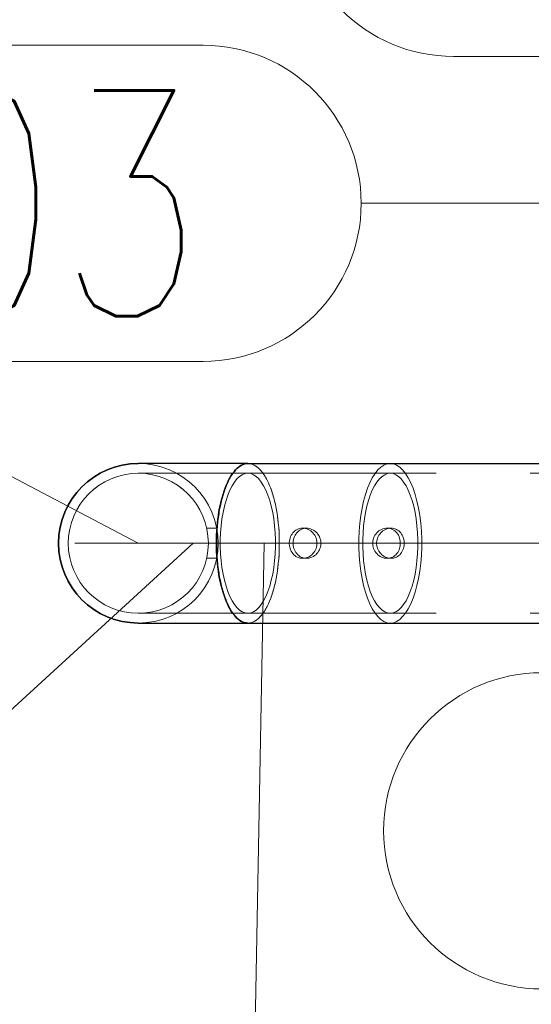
# Model space of a CAD drawing. Header units: millimetres. Extents: x -845 to -83, y 8759 to 9255.
# Tile 112 of 197: x -414 to -407, y 8812 to 8825. Entities that reach past the tile are written whole.
import ezdxf

# ---------------------------------------------------------------- set-up
doc = ezdxf.new("R2010")
doc.units = ezdxf.units.MM
doc.header["$LTSCALE"] = 10
doc.linetypes.add('HIDDEN', pattern=[0.375, 0.25, -0.125])
doc.linetypes.add('MITTE', pattern=[2, 1.25, -0.25, 0.25, -0.25])
for name, color, linetype, lineweight in [('PS_Hidden', 2, 'HIDDEN', 9), ('PS_Mid', 5, 'MITTE', 15), ('PS_Pos', 1, 'Continuous', 15), ('PS_Shape', 161, 'Continuous', 30), ('PS_SOLID', 7, 'Continuous', 30)]:
    doc.layers.add(name, color=color, linetype=linetype, lineweight=lineweight)
doc.styles.add('simplex', font='simplex.shx', dxfattribs={"width": 0.75})

# ---------------------------------------------------------------- blocks, each defined once
blk = doc.blocks.new('*X575')
at = {"layer": 'PS_Hidden', "color": 2, "linetype": 'HIDDEN'}
for p, q in [((-411.004, 8819.154), (-411.025, 8819.156)), ((-411.025, 8819.156), (-411.015, 8819.155)), ((-411.015, 8819.155), (-411.004, 8819.154)), ((-410.983, 8819.15), (-411.004, 8819.154)), ((-411.004, 8819.154), (-410.993, 8819.153)), ((-410.993, 8819.153), (-410.983, 8819.15)), ((-410.962, 8819.143), (-410.983, 8819.15)), ((-410.983, 8819.15), (-410.972, 8819.147)), ((-410.972, 8819.147), (-410.962, 8819.143)), ((-410.941, 8819.134), (-410.962, 8819.143)), ((-410.962, 8819.143), (-410.951, 8819.139)), ((-410.951, 8819.139), (-410.941, 8819.134)), ((-410.92, 8819.122), (-410.941, 8819.134)), ((-410.941, 8819.134), (-410.931, 8819.128)), ((-410.931, 8819.128), (-410.92, 8819.122)), ((-410.9, 8819.107), (-410.92, 8819.122)), ((-410.92, 8819.122), (-410.91, 8819.115)), ((-410.91, 8819.115), (-410.9, 8819.107)), ((-410.88, 8819.09), (-410.9, 8819.107)), ((-410.9, 8819.107), (-410.89, 8819.099)), ((-410.89, 8819.099), (-410.88, 8819.09)), ((-410.86, 8819.07), (-410.88, 8819.09)), ((-410.88, 8819.09), (-410.87, 8819.08)), ((-410.87, 8819.08), (-410.86, 8819.07)), ((-410.841, 8819.047), (-410.86, 8819.07)), ((-410.86, 8819.07), (-410.851, 8819.059)), ((-410.851, 8819.059), (-410.841, 8819.047)), ((-409.337, 8819.022), (-409.299, 8819.07)), ((-409.337, 8819.022), (-409.299, 8819.07)), ((-409.299, 8819.07), (-409.259, 8819.107)), ((-409.299, 8819.07), (-409.259, 8819.107)), ((-409.259, 8819.107), (-409.218, 8819.134)), ((-409.259, 8819.107), (-409.218, 8819.134)), ((-409.218, 8819.134), (-409.177, 8819.15)), ((-409.218, 8819.134), (-409.177, 8819.15)), ((-409.177, 8819.15), (-409.134, 8819.156)), ((-409.177, 8819.15), (-409.134, 8819.156)), ((-409.134, 8819.156), (-409.092, 8819.15)), ((-409.134, 8819.156), (-409.092, 8819.15)), ((-409.092, 8819.15), (-409.05, 8819.134)), ((-409.092, 8819.15), (-409.05, 8819.134)), ((-409.05, 8819.134), (-409.009, 8819.107)), ((-409.05, 8819.134), (-409.009, 8819.107)), ((-409.009, 8819.107), (-408.97, 8819.07)), ((-409.009, 8819.107), (-408.97, 8819.07)), ((-408.97, 8819.07), (-408.932, 8819.022)), ((-408.97, 8819.07), (-408.932, 8819.022)), ((-411.025, 8819.026), (-412.48, 8819.026)), ((-411.203, 8818.909), (-411.17, 8818.95)), ((-411.17, 8818.95), (-411.203, 8818.909)), ((-411.17, 8818.95), (-411.135, 8818.983)), ((-411.135, 8818.983), (-411.17, 8818.95)), ((-411.135, 8818.983), (-411.099, 8819.007)), ((-411.099, 8819.007), (-411.135, 8818.983)), ((-411.099, 8819.007), (-411.062, 8819.021)), ((-411.062, 8819.021), (-411.099, 8819.007)), ((-411.062, 8819.021), (-411.025, 8819.026)), ((-411.025, 8819.026), (-411.062, 8819.021)), ((-411.025, 8819.026), (-410.988, 8819.021)), ((-410.988, 8819.021), (-411.025, 8819.026)), ((-411.025, 8819.026), (-311.275, 8819.026)), ((-410.988, 8819.021), (-410.951, 8819.007)), ((-410.951, 8819.007), (-410.988, 8819.021)), ((-410.951, 8819.007), (-410.915, 8818.983)), ((-410.915, 8818.983), (-410.951, 8819.007)), ((-410.915, 8818.983), (-410.881, 8818.95)), ((-410.881, 8818.95), (-410.915, 8818.983)), ((-410.881, 8818.95), (-410.847, 8818.909)), ((-410.847, 8818.909), (-410.881, 8818.95)), ((-410.822, 8819.022), (-410.841, 8819.047)), ((-410.841, 8819.047), (-410.832, 8819.035)), ((-410.832, 8819.035), (-410.822, 8819.022)), ((-410.804, 8818.995), (-410.822, 8819.022)), ((-410.822, 8819.022), (-410.813, 8819.009)), ((-410.813, 8819.009), (-410.804, 8818.995)), ((-410.787, 8818.966), (-410.804, 8818.995)), ((-410.804, 8818.995), (-410.795, 8818.981)), ((-410.795, 8818.981), (-410.787, 8818.966)), ((-410.77, 8818.934), (-410.787, 8818.966)), ((-410.787, 8818.966), (-410.778, 8818.95)), ((-410.778, 8818.95), (-410.77, 8818.934)), ((-410.753, 8818.9), (-410.77, 8818.934)), ((-410.77, 8818.934), (-410.761, 8818.917)), ((-409.406, 8818.9), (-409.373, 8818.966)), ((-409.406, 8818.9), (-409.373, 8818.966)), ((-409.373, 8818.966), (-409.337, 8819.022)), ((-409.373, 8818.966), (-409.337, 8819.022)), ((-409.312, 8818.909), (-409.279, 8818.95)), ((-409.279, 8818.95), (-409.312, 8818.909)), ((-409.279, 8818.95), (-409.244, 8818.983)), ((-409.244, 8818.983), (-409.279, 8818.95)), ((-409.244, 8818.983), (-409.208, 8819.007)), ((-409.208, 8819.007), (-409.244, 8818.983)), ((-409.208, 8819.007), (-409.171, 8819.021)), ((-409.171, 8819.021), (-409.208, 8819.007)), ((-409.171, 8819.021), (-409.134, 8819.026)), ((-409.134, 8819.026), (-409.171, 8819.021)), ((-409.134, 8819.026), (-409.097, 8819.021)), ((-409.097, 8819.021), (-409.134, 8819.026)), ((-409.097, 8819.021), (-409.061, 8819.007)), ((-409.061, 8819.007), (-409.097, 8819.021)), ((-409.061, 8819.007), (-409.025, 8818.983)), ((-409.025, 8818.983), (-409.061, 8819.007)), ((-409.025, 8818.983), (-408.99, 8818.95)), ((-408.99, 8818.95), (-409.025, 8818.983)), ((-408.99, 8818.95), (-408.957, 8818.909)), ((-408.957, 8818.909), (-408.99, 8818.95)), ((-408.932, 8819.022), (-408.896, 8818.966)), ((-408.932, 8819.022), (-408.896, 8818.966)), ((-408.896, 8818.966), (-408.862, 8818.9)), ((-408.896, 8818.966), (-408.862, 8818.9)), ((-411.291, 8818.736), (-411.264, 8818.801)), ((-411.264, 8818.801), (-411.291, 8818.736)), ((-411.264, 8818.801), (-411.234, 8818.859)), ((-411.234, 8818.859), (-411.264, 8818.801)), ((-411.234, 8818.859), (-411.203, 8818.909)), ((-411.203, 8818.909), (-411.234, 8818.859)), ((-410.847, 8818.909), (-410.816, 8818.859)), ((-410.816, 8818.859), (-410.847, 8818.909)), ((-410.816, 8818.859), (-410.787, 8818.801)), ((-410.787, 8818.801), (-410.816, 8818.859)), ((-410.787, 8818.801), (-410.76, 8818.736)), ((-410.76, 8818.736), (-410.787, 8818.801)), ((-410.761, 8818.917), (-410.753, 8818.9)), ((-410.737, 8818.864), (-410.753, 8818.9)), ((-410.753, 8818.9), (-410.745, 8818.882)), ((-410.745, 8818.882), (-410.737, 8818.864)), ((-410.722, 8818.826), (-410.737, 8818.864)), ((-410.737, 8818.864), (-410.73, 8818.845)), ((-410.73, 8818.845), (-410.722, 8818.826)), ((-410.708, 8818.786), (-410.722, 8818.826)), ((-410.722, 8818.826), (-410.715, 8818.806)), ((-410.715, 8818.806), (-410.708, 8818.786)), ((-409.465, 8818.744), (-409.437, 8818.826)), ((-409.465, 8818.744), (-409.437, 8818.826)), ((-409.437, 8818.826), (-409.406, 8818.9)), ((-409.437, 8818.826), (-409.406, 8818.9)), ((-409.4, 8818.736), (-409.373, 8818.801)), ((-409.373, 8818.801), (-409.4, 8818.736)), ((-409.373, 8818.801), (-409.344, 8818.859)), ((-409.344, 8818.859), (-409.373, 8818.801)), ((-409.344, 8818.859), (-409.312, 8818.909)), ((-409.312, 8818.909), (-409.344, 8818.859)), ((-408.957, 8818.909), (-408.925, 8818.859)), ((-408.925, 8818.859), (-408.957, 8818.909)), ((-408.925, 8818.859), (-408.896, 8818.801)), ((-408.896, 8818.801), (-408.925, 8818.859)), ((-408.896, 8818.801), (-408.869, 8818.736)), ((-408.869, 8818.736), (-408.896, 8818.801)), ((-408.862, 8818.9), (-408.832, 8818.826)), ((-408.862, 8818.9), (-408.832, 8818.826)), ((-408.832, 8818.826), (-408.804, 8818.744)), ((-408.832, 8818.826), (-408.804, 8818.744)), ((-411.336, 8818.588), (-411.315, 8818.665)), ((-411.315, 8818.665), (-411.336, 8818.588)), ((-411.315, 8818.665), (-411.291, 8818.736)), ((-411.291, 8818.736), (-411.315, 8818.665)), ((-410.76, 8818.736), (-410.735, 8818.665)), ((-410.735, 8818.665), (-410.76, 8818.736)), ((-410.735, 8818.665), (-410.714, 8818.588)), ((-410.714, 8818.588), (-410.735, 8818.665)), ((-410.695, 8818.744), (-410.708, 8818.786)), ((-410.708, 8818.786), (-410.702, 8818.765)), ((-410.702, 8818.765), (-410.695, 8818.744)), ((-410.682, 8818.701), (-410.695, 8818.744)), ((-410.695, 8818.744), (-410.689, 8818.723)), ((-410.689, 8818.723), (-410.682, 8818.701)), ((-410.671, 8818.656), (-410.682, 8818.701)), ((-410.682, 8818.701), (-410.676, 8818.679)), ((-410.676, 8818.679), (-410.671, 8818.656)), ((-409.489, 8818.656), (-409.465, 8818.744)), ((-409.489, 8818.656), (-409.465, 8818.744)), ((-409.445, 8818.588), (-409.424, 8818.665)), ((-409.424, 8818.665), (-409.445, 8818.588)), ((-409.424, 8818.665), (-409.4, 8818.736)), ((-409.4, 8818.736), (-409.424, 8818.665)), ((-408.869, 8818.736), (-408.845, 8818.665)), ((-408.845, 8818.665), (-408.869, 8818.736)), ((-408.845, 8818.665), (-408.823, 8818.588)), ((-408.823, 8818.588), (-408.845, 8818.665)), ((-408.804, 8818.744), (-408.78, 8818.656)), ((-408.804, 8818.744), (-408.78, 8818.656)), ((-411.354, 8818.505), (-411.336, 8818.588)), ((-411.336, 8818.588), (-411.354, 8818.505)), ((-410.714, 8818.588), (-410.696, 8818.505)), ((-410.696, 8818.505), (-410.714, 8818.588)), ((-410.66, 8818.61), (-410.671, 8818.656)), ((-410.671, 8818.656), (-410.665, 8818.633)), ((-410.665, 8818.633), (-410.66, 8818.61)), ((-410.65, 8818.562), (-410.66, 8818.61)), ((-410.66, 8818.61), (-410.655, 8818.586)), ((-410.655, 8818.586), (-410.65, 8818.562)), ((-410.641, 8818.514), (-410.65, 8818.562)), ((-410.65, 8818.562), (-410.646, 8818.538)), ((-410.646, 8818.538), (-410.641, 8818.514)), ((-409.526, 8818.464), (-409.509, 8818.562)), ((-409.526, 8818.464), (-409.509, 8818.562)), ((-409.509, 8818.562), (-409.489, 8818.656)), ((-409.509, 8818.562), (-409.489, 8818.656)), ((-409.463, 8818.505), (-409.445, 8818.588)), ((-409.445, 8818.588), (-409.463, 8818.505)), ((-408.823, 8818.588), (-408.805, 8818.505)), ((-408.805, 8818.505), (-408.823, 8818.588)), ((-408.78, 8818.656), (-408.759, 8818.562)), ((-408.78, 8818.656), (-408.759, 8818.562)), ((-408.759, 8818.562), (-408.743, 8818.464)), ((-408.759, 8818.562), (-408.743, 8818.464)), ((-411.38, 8818.329), (-411.369, 8818.419)), ((-411.369, 8818.419), (-411.38, 8818.329)), ((-411.369, 8818.419), (-411.354, 8818.505)), ((-411.354, 8818.505), (-411.369, 8818.419)), ((-410.696, 8818.505), (-410.682, 8818.419)), ((-410.682, 8818.419), (-410.696, 8818.505)), ((-410.682, 8818.419), (-410.67, 8818.329)), ((-410.67, 8818.329), (-410.682, 8818.419)), ((-410.634, 8818.464), (-410.641, 8818.514)), ((-410.641, 8818.514), (-410.637, 8818.489)), ((-410.637, 8818.489), (-410.634, 8818.464)), ((-410.627, 8818.413), (-410.634, 8818.464)), ((-410.634, 8818.464), (-410.63, 8818.438)), ((-410.63, 8818.438), (-410.627, 8818.413)), ((-410.621, 8818.361), (-410.627, 8818.413)), ((-410.627, 8818.413), (-410.624, 8818.387)), ((-409.539, 8818.361), (-409.526, 8818.464)), ((-409.539, 8818.361), (-409.526, 8818.464)), ((-409.489, 8818.329), (-409.478, 8818.419)), ((-409.478, 8818.419), (-409.489, 8818.329)), ((-409.478, 8818.419), (-409.463, 8818.505)), ((-409.463, 8818.505), (-409.478, 8818.419)), ((-408.805, 8818.505), (-408.791, 8818.419)), ((-408.791, 8818.419), (-408.805, 8818.505)), ((-408.791, 8818.419), (-408.78, 8818.329)), ((-408.78, 8818.329), (-408.791, 8818.419)), ((-408.743, 8818.464), (-408.73, 8818.361)), ((-408.743, 8818.464), (-408.73, 8818.361)), ((-411.439, 8818.296), (-411.571, 8818.296)), ((-411.387, 8818.236), (-411.38, 8818.329)), ((-411.38, 8818.329), (-411.387, 8818.236)), ((-410.67, 8818.329), (-410.663, 8818.236)), ((-410.663, 8818.236), (-410.67, 8818.329)), ((-410.624, 8818.387), (-410.621, 8818.361)), ((-410.616, 8818.309), (-410.621, 8818.361)), ((-410.621, 8818.361), (-410.618, 8818.335)), ((-410.618, 8818.335), (-410.616, 8818.309)), ((-410.612, 8818.256), (-410.616, 8818.309)), ((-410.616, 8818.309), (-410.614, 8818.283)), ((-410.614, 8818.283), (-410.612, 8818.256)), ((-410.387, 8818.27), (-410.371, 8818.279)), ((-410.371, 8818.279), (-410.354, 8818.286)), ((-410.354, 8818.286), (-410.336, 8818.292)), ((-410.336, 8818.292), (-410.318, 8818.295)), ((-410.319, 8818.279), (-410.335, 8818.27)), ((-410.302, 8818.286), (-410.319, 8818.279)), ((-410.318, 8818.295), (-410.3, 8818.296)), ((-410.284, 8818.292), (-410.302, 8818.286)), ((-410.3, 8818.296), (-410.281, 8818.295)), ((-410.247, 8818.296), (-410.3, 8818.296)), ((-410.266, 8818.295), (-410.284, 8818.292)), ((-410.281, 8818.295), (-410.263, 8818.292)), ((-410.247, 8818.296), (-410.266, 8818.295)), ((-410.263, 8818.292), (-410.244, 8818.286)), ((-410.229, 8818.295), (-410.247, 8818.296)), ((-410.244, 8818.286), (-410.226, 8818.279)), ((-410.211, 8818.292), (-410.229, 8818.295)), ((-410.226, 8818.279), (-410.208, 8818.27)), ((-410.192, 8818.286), (-410.211, 8818.292)), ((-410.174, 8818.279), (-410.192, 8818.286)), ((-410.156, 8818.27), (-410.174, 8818.279)), ((-409.547, 8818.256), (-409.539, 8818.361)), ((-409.547, 8818.256), (-409.539, 8818.361)), ((-409.496, 8818.236), (-409.489, 8818.329)), ((-409.489, 8818.329), (-409.496, 8818.236)), ((-409.268, 8818.27), (-409.251, 8818.279)), ((-409.251, 8818.279), (-409.232, 8818.286)), ((-409.232, 8818.286), (-409.214, 8818.292)), ((-409.198, 8818.279), (-409.216, 8818.27)), ((-409.214, 8818.292), (-409.195, 8818.295)), ((-409.18, 8818.286), (-409.198, 8818.279)), ((-409.195, 8818.295), (-409.177, 8818.296)), ((-409.161, 8818.292), (-409.18, 8818.286)), ((-409.177, 8818.296), (-409.159, 8818.295)), ((-409.124, 8818.296), (-409.177, 8818.296)), ((-409.143, 8818.295), (-409.161, 8818.292)), ((-409.159, 8818.295), (-409.14, 8818.292)), ((-409.124, 8818.296), (-409.143, 8818.295)), ((-409.14, 8818.292), (-409.123, 8818.286)), ((-409.106, 8818.295), (-409.124, 8818.296)), ((-409.123, 8818.286), (-409.105, 8818.279)), ((-409.088, 8818.292), (-409.106, 8818.295)), ((-409.105, 8818.279), (-409.089, 8818.27)), ((-409.07, 8818.286), (-409.088, 8818.292)), ((-409.053, 8818.279), (-409.07, 8818.286)), ((-409.037, 8818.27), (-409.053, 8818.279)), ((-408.78, 8818.329), (-408.772, 8818.236)), ((-408.772, 8818.236), (-408.78, 8818.329)), ((-408.73, 8818.361), (-408.722, 8818.256)), ((-408.73, 8818.361), (-408.722, 8818.256)), ((-411.391, 8818.143), (-411.387, 8818.236)), ((-411.387, 8818.236), (-411.391, 8818.143)), ((-411.391, 8818.048), (-411.391, 8818.143)), ((-411.391, 8818.143), (-411.391, 8818.048)), ((-410.663, 8818.236), (-410.659, 8818.143)), ((-410.659, 8818.143), (-410.663, 8818.236)), ((-410.659, 8818.143), (-410.659, 8818.048)), ((-410.659, 8818.048), (-410.659, 8818.143)), ((-410.61, 8818.203), (-410.612, 8818.256)), ((-410.612, 8818.256), (-410.611, 8818.23)), ((-410.611, 8818.23), (-410.61, 8818.203)), ((-410.608, 8818.149), (-410.61, 8818.203)), ((-410.61, 8818.203), (-410.609, 8818.176)), ((-410.609, 8818.176), (-410.608, 8818.149)), ((-410.608, 8818.096), (-410.608, 8818.149)), ((-410.608, 8818.149), (-410.608, 8818.122)), ((-410.473, 8818.125), (-410.47, 8818.145)), ((-410.47, 8818.145), (-410.465, 8818.165)), ((-410.465, 8818.165), (-410.458, 8818.184)), ((-410.458, 8818.184), (-410.449, 8818.202)), ((-410.449, 8818.202), (-410.439, 8818.218)), ((-410.439, 8818.218), (-410.428, 8818.234)), ((-410.428, 8818.234), (-410.416, 8818.247)), ((-410.418, 8818.145), (-410.422, 8818.125)), ((-410.413, 8818.165), (-410.418, 8818.145)), ((-410.416, 8818.247), (-410.402, 8818.259)), ((-410.406, 8818.184), (-410.413, 8818.165)), ((-410.398, 8818.202), (-410.406, 8818.184)), ((-410.402, 8818.259), (-410.387, 8818.27)), ((-410.388, 8818.218), (-410.398, 8818.202)), ((-410.377, 8818.234), (-410.388, 8818.218)), ((-410.364, 8818.247), (-410.377, 8818.234)), ((-410.35, 8818.259), (-410.364, 8818.247)), ((-410.335, 8818.27), (-410.35, 8818.259)), ((-410.208, 8818.27), (-410.191, 8818.259)), ((-410.191, 8818.259), (-410.176, 8818.247)), ((-410.176, 8818.247), (-410.162, 8818.234)), ((-410.162, 8818.234), (-410.149, 8818.218)), ((-410.139, 8818.259), (-410.156, 8818.27)), ((-410.149, 8818.218), (-410.138, 8818.202)), ((-410.124, 8818.247), (-410.139, 8818.259)), ((-410.138, 8818.202), (-410.128, 8818.184)), ((-410.128, 8818.184), (-410.12, 8818.165)), ((-410.11, 8818.234), (-410.124, 8818.247)), ((-410.12, 8818.165), (-410.114, 8818.145)), ((-410.114, 8818.145), (-410.11, 8818.125)), ((-410.098, 8818.218), (-410.11, 8818.234)), ((-410.086, 8818.202), (-410.098, 8818.218)), ((-410.076, 8818.184), (-410.086, 8818.202)), ((-410.068, 8818.165), (-410.076, 8818.184)), ((-410.062, 8818.145), (-410.068, 8818.165)), ((-410.058, 8818.125), (-410.062, 8818.145)), ((-409.551, 8818.149), (-409.547, 8818.256)), ((-409.551, 8818.149), (-409.547, 8818.256)), ((-409.551, 8818.042), (-409.551, 8818.149)), ((-409.551, 8818.042), (-409.551, 8818.149)), ((-409.5, 8818.143), (-409.496, 8818.236)), ((-409.496, 8818.236), (-409.5, 8818.143)), ((-409.5, 8818.048), (-409.5, 8818.143)), ((-409.5, 8818.143), (-409.5, 8818.048)), ((-409.366, 8818.125), (-409.362, 8818.145)), ((-409.362, 8818.145), (-409.356, 8818.165)), ((-409.356, 8818.165), (-409.348, 8818.184)), ((-409.348, 8818.184), (-409.338, 8818.202)), ((-409.338, 8818.202), (-409.326, 8818.218)), ((-409.326, 8818.218), (-409.314, 8818.234)), ((-409.31, 8818.145), (-409.315, 8818.125)), ((-409.314, 8818.234), (-409.3, 8818.247)), ((-409.304, 8818.165), (-409.31, 8818.145)), ((-409.296, 8818.184), (-409.304, 8818.165)), ((-409.3, 8818.247), (-409.285, 8818.259)), ((-409.286, 8818.202), (-409.296, 8818.184)), ((-409.275, 8818.218), (-409.286, 8818.202)), ((-409.285, 8818.259), (-409.268, 8818.27)), ((-409.262, 8818.234), (-409.275, 8818.218)), ((-409.248, 8818.247), (-409.262, 8818.234)), ((-409.233, 8818.259), (-409.248, 8818.247)), ((-409.216, 8818.27), (-409.233, 8818.259)), ((-409.089, 8818.27), (-409.074, 8818.259)), ((-409.074, 8818.259), (-409.06, 8818.247)), ((-409.06, 8818.247), (-409.048, 8818.234)), ((-409.048, 8818.234), (-409.036, 8818.218)), ((-409.022, 8818.259), (-409.037, 8818.27)), ((-409.036, 8818.218), (-409.026, 8818.202)), ((-409.026, 8818.202), (-409.018, 8818.184)), ((-409.008, 8818.247), (-409.022, 8818.259)), ((-409.018, 8818.184), (-409.011, 8818.165)), ((-409.011, 8818.165), (-409.006, 8818.145)), ((-408.996, 8818.234), (-409.008, 8818.247)), ((-409.006, 8818.145), (-409.002, 8818.125)), ((-408.985, 8818.218), (-408.996, 8818.234)), ((-408.975, 8818.202), (-408.985, 8818.218)), ((-408.966, 8818.184), (-408.975, 8818.202)), ((-408.96, 8818.165), (-408.966, 8818.184)), ((-408.954, 8818.145), (-408.96, 8818.165)), ((-408.951, 8818.125), (-408.954, 8818.145)), ((-408.772, 8818.236), (-408.768, 8818.143)), ((-408.768, 8818.143), (-408.772, 8818.236)), ((-408.768, 8818.143), (-408.768, 8818.048)), ((-408.768, 8818.048), (-408.768, 8818.143)), ((-408.722, 8818.256), (-408.717, 8818.149)), ((-408.722, 8818.256), (-408.717, 8818.149)), ((-408.717, 8818.149), (-408.717, 8818.042)), ((-408.717, 8818.149), (-408.717, 8818.042)), ((-411.387, 8817.955), (-411.391, 8818.048)), ((-411.391, 8818.048), (-411.387, 8817.955)), ((-410.659, 8818.048), (-410.663, 8817.955)), ((-410.663, 8817.955), (-410.659, 8818.048)), ((-410.61, 8817.988), (-410.608, 8818.042)), ((-410.609, 8818.015), (-410.61, 8817.988)), ((-410.608, 8818.042), (-410.609, 8818.015)), ((-410.608, 8818.122), (-410.608, 8818.096)), ((-410.608, 8818.042), (-410.608, 8818.096)), ((-410.608, 8818.096), (-410.608, 8818.069)), ((-410.608, 8818.069), (-410.608, 8818.042)), ((-410.475, 8818.105), (-410.473, 8818.125)), ((-410.475, 8818.086), (-410.475, 8818.105)), ((-410.473, 8818.066), (-410.475, 8818.086)), ((-410.47, 8818.046), (-410.473, 8818.066)), ((-410.465, 8818.026), (-410.47, 8818.046)), ((-410.458, 8818.007), (-410.465, 8818.026)), ((-410.422, 8818.125), (-410.424, 8818.105)), ((-410.424, 8818.105), (-410.424, 8818.086)), ((-410.424, 8818.086), (-410.422, 8818.066)), ((-410.422, 8818.066), (-410.418, 8818.046)), ((-410.418, 8818.046), (-410.413, 8818.026)), ((-410.413, 8818.026), (-410.406, 8818.007)), ((-410.12, 8818.026), (-410.128, 8818.007)), ((-410.114, 8818.046), (-410.12, 8818.026)), ((-410.11, 8818.066), (-410.114, 8818.046)), ((-410.11, 8818.125), (-410.108, 8818.105)), ((-410.108, 8818.086), (-410.11, 8818.066)), ((-410.108, 8818.105), (-410.108, 8818.086)), ((-410.076, 8818.007), (-410.068, 8818.026)), ((-410.068, 8818.026), (-410.062, 8818.046)), ((-410.062, 8818.046), (-410.058, 8818.066)), ((-410.056, 8818.105), (-410.058, 8818.125)), ((-410.058, 8818.066), (-410.056, 8818.086)), ((-410.056, 8818.086), (-410.056, 8818.105)), ((-409.547, 8817.935), (-409.551, 8818.042)), ((-409.547, 8817.935), (-409.551, 8818.042)), ((-409.496, 8817.955), (-409.5, 8818.048)), ((-409.5, 8818.048), (-409.496, 8817.955)), ((-409.368, 8818.105), (-409.366, 8818.125)), ((-409.368, 8818.086), (-409.368, 8818.105)), ((-409.366, 8818.066), (-409.368, 8818.086)), ((-409.362, 8818.046), (-409.366, 8818.066)), ((-409.356, 8818.026), (-409.362, 8818.046)), ((-409.348, 8818.007), (-409.356, 8818.026)), ((-409.315, 8818.125), (-409.317, 8818.105)), ((-409.317, 8818.105), (-409.317, 8818.086)), ((-409.317, 8818.086), (-409.315, 8818.066)), ((-409.315, 8818.066), (-409.31, 8818.046)), ((-409.31, 8818.046), (-409.304, 8818.026)), ((-409.304, 8818.026), (-409.296, 8818.007)), ((-409.011, 8818.026), (-409.018, 8818.007)), ((-409.006, 8818.046), (-409.011, 8818.026)), ((-409.002, 8818.066), (-409.006, 8818.046)), ((-409.002, 8818.125), (-409.001, 8818.105)), ((-409.001, 8818.086), (-409.002, 8818.066)), ((-409.001, 8818.105), (-409.001, 8818.086)), ((-408.966, 8818.007), (-408.96, 8818.026)), ((-408.96, 8818.026), (-408.954, 8818.046)), ((-408.954, 8818.046), (-408.951, 8818.066)), ((-408.949, 8818.105), (-408.951, 8818.125)), ((-408.951, 8818.066), (-408.949, 8818.086)), ((-408.949, 8818.086), (-408.949, 8818.105)), ((-408.768, 8818.048), (-408.772, 8817.955)), ((-408.772, 8817.955), (-408.768, 8818.048)), ((-408.717, 8818.042), (-408.722, 8817.935)), ((-408.717, 8818.042), (-408.722, 8817.935)), ((-411.439, 8817.896), (-411.571, 8817.896)), ((-411.38, 8817.862), (-411.387, 8817.955)), ((-411.387, 8817.955), (-411.38, 8817.862)), ((-410.663, 8817.955), (-410.67, 8817.862)), ((-410.67, 8817.862), (-410.663, 8817.955)), ((-410.621, 8817.83), (-410.616, 8817.882)), ((-410.616, 8817.882), (-410.618, 8817.856)), ((-410.616, 8817.882), (-410.612, 8817.935)), ((-410.614, 8817.909), (-410.616, 8817.882)), ((-410.612, 8817.935), (-410.614, 8817.909)), ((-410.612, 8817.935), (-410.61, 8817.988)), ((-410.611, 8817.962), (-410.612, 8817.935)), ((-410.61, 8817.988), (-410.611, 8817.962)), ((-410.449, 8817.989), (-410.458, 8818.007)), ((-410.439, 8817.973), (-410.449, 8817.989)), ((-410.428, 8817.958), (-410.439, 8817.973)), ((-410.416, 8817.944), (-410.428, 8817.958)), ((-410.402, 8817.932), (-410.416, 8817.944)), ((-410.406, 8818.007), (-410.398, 8817.989)), ((-410.387, 8817.921), (-410.402, 8817.932)), ((-410.398, 8817.989), (-410.388, 8817.973)), ((-410.388, 8817.973), (-410.377, 8817.958)), ((-410.371, 8817.912), (-410.387, 8817.921)), ((-410.377, 8817.958), (-410.364, 8817.944)), ((-410.354, 8817.905), (-410.371, 8817.912)), ((-410.364, 8817.944), (-410.35, 8817.932)), ((-410.336, 8817.9), (-410.354, 8817.905)), ((-410.35, 8817.932), (-410.335, 8817.921)), ((-410.318, 8817.897), (-410.336, 8817.9)), ((-410.335, 8817.921), (-410.319, 8817.912)), ((-410.319, 8817.912), (-410.302, 8817.905)), ((-410.3, 8817.896), (-410.318, 8817.897)), ((-410.302, 8817.905), (-410.284, 8817.9)), ((-410.281, 8817.897), (-410.3, 8817.896)), ((-410.3, 8817.896), (-410.3, 8817.896)), ((-410.247, 8817.896), (-410.3, 8817.896)), ((-410.284, 8817.9), (-410.266, 8817.897)), ((-410.263, 8817.9), (-410.281, 8817.897)), ((-410.266, 8817.897), (-410.247, 8817.896)), ((-410.244, 8817.905), (-410.263, 8817.9)), ((-410.247, 8817.896), (-410.229, 8817.897)), ((-410.226, 8817.912), (-410.244, 8817.905)), ((-410.229, 8817.897), (-410.211, 8817.9)), ((-410.208, 8817.921), (-410.226, 8817.912)), ((-410.211, 8817.9), (-410.192, 8817.905)), ((-410.191, 8817.932), (-410.208, 8817.921)), ((-410.192, 8817.905), (-410.174, 8817.912)), ((-410.176, 8817.944), (-410.191, 8817.932)), ((-410.162, 8817.958), (-410.176, 8817.944)), ((-410.174, 8817.912), (-410.156, 8817.921)), ((-410.149, 8817.973), (-410.162, 8817.958)), ((-410.156, 8817.921), (-410.139, 8817.932)), ((-410.138, 8817.989), (-410.149, 8817.973)), ((-410.139, 8817.932), (-410.124, 8817.944)), ((-410.128, 8818.007), (-410.138, 8817.989)), ((-410.124, 8817.944), (-410.11, 8817.958)), ((-410.11, 8817.958), (-410.098, 8817.973)), ((-410.098, 8817.973), (-410.086, 8817.989)), ((-410.086, 8817.989), (-410.076, 8818.007)), ((-409.539, 8817.83), (-409.547, 8817.935)), ((-409.539, 8817.83), (-409.547, 8817.935)), ((-409.489, 8817.862), (-409.496, 8817.955)), ((-409.496, 8817.955), (-409.489, 8817.862)), ((-409.338, 8817.989), (-409.348, 8818.007)), ((-409.326, 8817.973), (-409.338, 8817.989)), ((-409.314, 8817.958), (-409.326, 8817.973)), ((-409.3, 8817.944), (-409.314, 8817.958)), ((-409.285, 8817.932), (-409.3, 8817.944)), ((-409.296, 8818.007), (-409.286, 8817.989)), ((-409.286, 8817.989), (-409.275, 8817.973)), ((-409.268, 8817.921), (-409.285, 8817.932)), ((-409.275, 8817.973), (-409.262, 8817.958)), ((-409.251, 8817.912), (-409.268, 8817.921)), ((-409.262, 8817.958), (-409.248, 8817.944)), ((-409.232, 8817.905), (-409.251, 8817.912)), ((-409.248, 8817.944), (-409.233, 8817.932)), ((-409.233, 8817.932), (-409.216, 8817.921)), ((-409.214, 8817.9), (-409.232, 8817.905)), ((-409.216, 8817.921), (-409.198, 8817.912)), ((-409.195, 8817.897), (-409.214, 8817.9)), ((-409.198, 8817.912), (-409.18, 8817.905)), ((-409.177, 8817.896), (-409.195, 8817.897)), ((-409.18, 8817.905), (-409.161, 8817.9)), ((-409.159, 8817.897), (-409.177, 8817.896)), ((-409.177, 8817.896), (-409.177, 8817.896)), ((-409.124, 8817.896), (-409.177, 8817.896)), ((-409.161, 8817.9), (-409.143, 8817.897)), ((-409.14, 8817.9), (-409.159, 8817.897)), ((-409.143, 8817.897), (-409.124, 8817.896)), ((-409.123, 8817.905), (-409.14, 8817.9)), ((-409.124, 8817.896), (-409.106, 8817.897)), ((-409.124, 8817.896), (-409.124, 8817.896)), ((-409.105, 8817.912), (-409.123, 8817.905)), ((-409.106, 8817.897), (-409.088, 8817.9)), ((-409.089, 8817.921), (-409.105, 8817.912)), ((-409.074, 8817.932), (-409.089, 8817.921)), ((-409.088, 8817.9), (-409.07, 8817.905)), ((-409.06, 8817.944), (-409.074, 8817.932)), ((-409.07, 8817.905), (-409.053, 8817.912)), ((-409.048, 8817.958), (-409.06, 8817.944)), ((-409.053, 8817.912), (-409.037, 8817.921)), ((-409.036, 8817.973), (-409.048, 8817.958)), ((-409.037, 8817.921), (-409.022, 8817.932)), ((-409.026, 8817.989), (-409.036, 8817.973)), ((-409.018, 8818.007), (-409.026, 8817.989)), ((-409.022, 8817.932), (-409.008, 8817.944)), ((-409.008, 8817.944), (-408.996, 8817.958)), ((-408.996, 8817.958), (-408.985, 8817.973)), ((-408.985, 8817.973), (-408.975, 8817.989)), ((-408.975, 8817.989), (-408.966, 8818.007)), ((-408.772, 8817.955), (-408.78, 8817.862)), ((-408.78, 8817.862), (-408.772, 8817.955)), ((-408.722, 8817.935), (-408.73, 8817.83)), ((-408.722, 8817.935), (-408.73, 8817.83)), ((-411.369, 8817.773), (-411.38, 8817.862)), ((-411.38, 8817.862), (-411.369, 8817.773)), ((-411.354, 8817.686), (-411.369, 8817.773)), ((-411.369, 8817.773), (-411.354, 8817.686)), ((-410.682, 8817.773), (-410.696, 8817.686)), ((-410.696, 8817.686), (-410.682, 8817.773)), ((-410.67, 8817.862), (-410.682, 8817.773)), ((-410.682, 8817.773), (-410.67, 8817.862)), ((-410.634, 8817.727), (-410.627, 8817.778)), ((-410.63, 8817.753), (-410.634, 8817.727)), ((-410.627, 8817.778), (-410.63, 8817.753)), ((-410.627, 8817.778), (-410.621, 8817.83)), ((-410.624, 8817.804), (-410.627, 8817.778)), ((-410.621, 8817.83), (-410.624, 8817.804)), ((-410.618, 8817.856), (-410.621, 8817.83)), ((-409.526, 8817.727), (-409.539, 8817.83)), ((-409.526, 8817.727), (-409.539, 8817.83)), ((-409.478, 8817.773), (-409.489, 8817.862)), ((-409.489, 8817.862), (-409.478, 8817.773)), ((-409.463, 8817.686), (-409.478, 8817.773)), ((-409.478, 8817.773), (-409.463, 8817.686)), ((-408.791, 8817.773), (-408.805, 8817.686)), ((-408.805, 8817.686), (-408.791, 8817.773)), ((-408.78, 8817.862), (-408.791, 8817.773)), ((-408.791, 8817.773), (-408.78, 8817.862)), ((-408.73, 8817.83), (-408.743, 8817.727)), ((-408.73, 8817.83), (-408.743, 8817.727)), ((-411.336, 8817.604), (-411.354, 8817.686)), ((-411.354, 8817.686), (-411.336, 8817.604)), ((-410.696, 8817.686), (-410.714, 8817.604)), ((-410.714, 8817.604), (-410.696, 8817.686)), ((-410.66, 8817.581), (-410.65, 8817.629)), ((-410.65, 8817.629), (-410.655, 8817.605)), ((-410.65, 8817.629), (-410.641, 8817.678)), ((-410.646, 8817.653), (-410.65, 8817.629)), ((-410.641, 8817.678), (-410.646, 8817.653)), ((-410.641, 8817.678), (-410.634, 8817.727)), ((-410.637, 8817.702), (-410.641, 8817.678)), ((-410.634, 8817.727), (-410.637, 8817.702)), ((-409.509, 8817.629), (-409.526, 8817.727)), ((-409.509, 8817.629), (-409.526, 8817.727)), ((-409.489, 8817.535), (-409.509, 8817.629)), ((-409.489, 8817.535), (-409.509, 8817.629)), ((-409.445, 8817.604), (-409.463, 8817.686)), ((-409.463, 8817.686), (-409.445, 8817.604)), ((-408.805, 8817.686), (-408.823, 8817.604)), ((-408.823, 8817.604), (-408.805, 8817.686)), ((-408.759, 8817.629), (-408.78, 8817.535)), ((-408.759, 8817.629), (-408.78, 8817.535)), ((-408.743, 8817.727), (-408.759, 8817.629)), ((-408.743, 8817.727), (-408.759, 8817.629)), ((-411.315, 8817.526), (-411.336, 8817.604)), ((-411.336, 8817.604), (-411.315, 8817.526)), ((-411.291, 8817.455), (-411.315, 8817.526)), ((-411.315, 8817.526), (-411.291, 8817.455)), ((-410.735, 8817.526), (-410.76, 8817.455)), ((-410.76, 8817.455), (-410.735, 8817.526)), ((-410.714, 8817.604), (-410.735, 8817.526)), ((-410.735, 8817.526), (-410.714, 8817.604)), ((-410.695, 8817.447), (-410.682, 8817.49)), ((-410.682, 8817.49), (-410.689, 8817.468)), ((-410.682, 8817.49), (-410.671, 8817.535)), ((-410.676, 8817.512), (-410.682, 8817.49)), ((-410.671, 8817.535), (-410.676, 8817.512)), ((-410.671, 8817.535), (-410.66, 8817.581)), ((-410.665, 8817.558), (-410.671, 8817.535)), ((-410.66, 8817.581), (-410.665, 8817.558)), ((-410.655, 8817.605), (-410.66, 8817.581)), ((-409.465, 8817.447), (-409.489, 8817.535)), ((-409.465, 8817.447), (-409.489, 8817.535)), ((-409.424, 8817.526), (-409.445, 8817.604)), ((-409.445, 8817.604), (-409.424, 8817.526)), ((-409.4, 8817.455), (-409.424, 8817.526)), ((-409.424, 8817.526), (-409.4, 8817.455)), ((-408.845, 8817.526), (-408.869, 8817.455)), ((-408.869, 8817.455), (-408.845, 8817.526)), ((-408.823, 8817.604), (-408.845, 8817.526)), ((-408.845, 8817.526), (-408.823, 8817.604)), ((-408.78, 8817.535), (-408.804, 8817.447)), ((-408.78, 8817.535), (-408.804, 8817.447)), ((-411.264, 8817.39), (-411.291, 8817.455)), ((-411.291, 8817.455), (-411.264, 8817.39)), ((-411.234, 8817.332), (-411.264, 8817.39)), ((-411.264, 8817.39), (-411.234, 8817.332)), ((-410.787, 8817.39), (-410.816, 8817.332)), ((-410.816, 8817.332), (-410.787, 8817.39)), ((-410.76, 8817.455), (-410.787, 8817.39)), ((-410.787, 8817.39), (-410.76, 8817.455)), ((-410.737, 8817.327), (-410.722, 8817.365)), ((-410.722, 8817.365), (-410.73, 8817.346)), ((-410.722, 8817.365), (-410.708, 8817.405)), ((-410.715, 8817.385), (-410.722, 8817.365)), ((-410.708, 8817.405), (-410.715, 8817.385)), ((-410.708, 8817.405), (-410.695, 8817.447)), ((-410.702, 8817.426), (-410.708, 8817.405)), ((-410.695, 8817.447), (-410.702, 8817.426)), ((-410.689, 8817.468), (-410.695, 8817.447)), ((-409.437, 8817.365), (-409.465, 8817.447)), ((-409.437, 8817.365), (-409.465, 8817.447)), ((-409.406, 8817.291), (-409.437, 8817.365)), ((-409.406, 8817.291), (-409.437, 8817.365)), ((-409.373, 8817.39), (-409.4, 8817.455)), ((-409.4, 8817.455), (-409.373, 8817.39)), ((-409.344, 8817.332), (-409.373, 8817.39)), ((-409.373, 8817.39), (-409.344, 8817.332)), ((-408.896, 8817.39), (-408.925, 8817.332)), ((-408.925, 8817.332), (-408.896, 8817.39)), ((-408.869, 8817.455), (-408.896, 8817.39)), ((-408.896, 8817.39), (-408.869, 8817.455)), ((-408.832, 8817.365), (-408.862, 8817.291)), ((-408.832, 8817.365), (-408.862, 8817.291)), ((-408.804, 8817.447), (-408.832, 8817.365)), ((-408.804, 8817.447), (-408.832, 8817.365)), ((-411.203, 8817.282), (-411.234, 8817.332)), ((-411.234, 8817.332), (-411.203, 8817.282)), ((-411.17, 8817.241), (-411.203, 8817.282)), ((-411.203, 8817.282), (-411.17, 8817.241)), ((-411.135, 8817.208), (-411.17, 8817.241)), ((-411.17, 8817.241), (-411.135, 8817.208)), ((-410.881, 8817.241), (-410.915, 8817.208)), ((-410.915, 8817.208), (-410.881, 8817.241)), ((-410.847, 8817.282), (-410.881, 8817.241)), ((-410.881, 8817.241), (-410.847, 8817.282)), ((-410.816, 8817.332), (-410.847, 8817.282)), ((-410.847, 8817.282), (-410.816, 8817.332)), ((-410.804, 8817.196), (-410.787, 8817.226)), ((-410.787, 8817.226), (-410.795, 8817.211)), ((-410.787, 8817.226), (-410.77, 8817.257)), ((-410.778, 8817.241), (-410.787, 8817.226)), ((-410.77, 8817.257), (-410.778, 8817.241)), ((-410.77, 8817.257), (-410.753, 8817.291)), ((-410.761, 8817.274), (-410.77, 8817.257)), ((-410.753, 8817.291), (-410.761, 8817.274)), ((-410.753, 8817.291), (-410.737, 8817.327)), ((-410.745, 8817.309), (-410.753, 8817.291)), ((-410.737, 8817.327), (-410.745, 8817.309)), ((-410.73, 8817.346), (-410.737, 8817.327)), ((-409.373, 8817.226), (-409.406, 8817.291)), ((-409.373, 8817.226), (-409.406, 8817.291)), ((-409.337, 8817.169), (-409.373, 8817.226)), ((-409.337, 8817.169), (-409.373, 8817.226)), ((-409.312, 8817.282), (-409.344, 8817.332)), ((-409.344, 8817.332), (-409.312, 8817.282)), ((-409.279, 8817.241), (-409.312, 8817.282)), ((-409.312, 8817.282), (-409.279, 8817.241)), ((-409.244, 8817.208), (-409.279, 8817.241)), ((-409.279, 8817.241), (-409.244, 8817.208)), ((-408.99, 8817.241), (-409.025, 8817.208)), ((-409.025, 8817.208), (-408.99, 8817.241)), ((-408.957, 8817.282), (-408.99, 8817.241)), ((-408.99, 8817.241), (-408.957, 8817.282)), ((-408.925, 8817.332), (-408.957, 8817.282)), ((-408.957, 8817.282), (-408.925, 8817.332)), ((-408.896, 8817.226), (-408.932, 8817.169)), ((-408.896, 8817.226), (-408.932, 8817.169)), ((-408.862, 8817.291), (-408.896, 8817.226)), ((-408.862, 8817.291), (-408.896, 8817.226)), ((-412.48, 8817.166), (-411.025, 8817.166)), ((-411.099, 8817.185), (-411.135, 8817.208)), ((-411.135, 8817.208), (-411.099, 8817.185)), ((-411.062, 8817.17), (-411.099, 8817.185)), ((-411.099, 8817.185), (-411.062, 8817.17)), ((-411.025, 8817.166), (-411.062, 8817.17)), ((-411.062, 8817.17), (-411.025, 8817.166)), ((-410.988, 8817.17), (-411.025, 8817.166)), ((-411.025, 8817.166), (-410.988, 8817.17)), ((-411.025, 8817.166), (-311.275, 8817.166)), ((-410.951, 8817.185), (-410.988, 8817.17)), ((-410.988, 8817.17), (-410.951, 8817.185)), ((-410.915, 8817.208), (-410.951, 8817.185)), ((-410.951, 8817.185), (-410.915, 8817.208)), ((-410.9, 8817.084), (-410.88, 8817.102)), ((-410.88, 8817.102), (-410.89, 8817.093)), ((-410.88, 8817.102), (-410.86, 8817.121)), ((-410.87, 8817.111), (-410.88, 8817.102)), ((-410.86, 8817.121), (-410.87, 8817.111)), ((-410.86, 8817.121), (-410.841, 8817.144)), ((-410.851, 8817.132), (-410.86, 8817.121)), ((-410.841, 8817.144), (-410.851, 8817.132)), ((-410.841, 8817.144), (-410.822, 8817.169)), ((-410.832, 8817.156), (-410.841, 8817.144)), ((-410.822, 8817.169), (-410.832, 8817.156)), ((-410.822, 8817.169), (-410.804, 8817.196)), ((-410.813, 8817.182), (-410.822, 8817.169)), ((-410.804, 8817.196), (-410.813, 8817.182)), ((-410.795, 8817.211), (-410.804, 8817.196)), ((-409.299, 8817.121), (-409.337, 8817.169)), ((-409.299, 8817.121), (-409.337, 8817.169)), ((-409.259, 8817.084), (-409.299, 8817.121)), ((-409.259, 8817.084), (-409.299, 8817.121)), ((-409.208, 8817.185), (-409.244, 8817.208)), ((-409.244, 8817.208), (-409.208, 8817.185)), ((-409.171, 8817.17), (-409.208, 8817.185)), ((-409.208, 8817.185), (-409.171, 8817.17)), ((-409.134, 8817.166), (-409.171, 8817.17)), ((-409.171, 8817.17), (-409.134, 8817.166)), ((-409.097, 8817.17), (-409.134, 8817.166)), ((-409.134, 8817.166), (-409.097, 8817.17)), ((-409.061, 8817.185), (-409.097, 8817.17)), ((-409.097, 8817.17), (-409.061, 8817.185)), ((-409.025, 8817.208), (-409.061, 8817.185)), ((-409.061, 8817.185), (-409.025, 8817.208)), ((-408.97, 8817.121), (-409.009, 8817.084)), ((-408.97, 8817.121), (-409.009, 8817.084)), ((-408.932, 8817.169), (-408.97, 8817.121)), ((-408.932, 8817.169), (-408.97, 8817.121)), ((-411.025, 8817.036), (-411.004, 8817.037)), ((-411.015, 8817.036), (-411.025, 8817.036)), ((-411.004, 8817.037), (-411.015, 8817.036)), ((-411.004, 8817.037), (-410.983, 8817.041)), ((-410.993, 8817.039), (-411.004, 8817.037)), ((-410.983, 8817.041), (-410.993, 8817.039)), ((-410.983, 8817.041), (-410.962, 8817.048)), ((-410.972, 8817.044), (-410.983, 8817.041)), ((-410.962, 8817.048), (-410.972, 8817.044)), ((-410.962, 8817.048), (-410.941, 8817.057)), ((-410.951, 8817.052), (-410.962, 8817.048)), ((-410.941, 8817.057), (-410.951, 8817.052)), ((-410.941, 8817.057), (-410.92, 8817.069)), ((-410.931, 8817.063), (-410.941, 8817.057)), ((-410.92, 8817.069), (-410.931, 8817.063)), ((-410.92, 8817.069), (-410.9, 8817.084)), ((-410.91, 8817.076), (-410.92, 8817.069)), ((-410.9, 8817.084), (-410.91, 8817.076)), ((-410.89, 8817.093), (-410.9, 8817.084)), ((-409.218, 8817.057), (-409.259, 8817.084)), ((-409.218, 8817.057), (-409.259, 8817.084)), ((-409.177, 8817.041), (-409.218, 8817.057)), ((-409.177, 8817.041), (-409.218, 8817.057)), ((-409.134, 8817.036), (-409.177, 8817.041)), ((-409.134, 8817.036), (-409.177, 8817.041)), ((-409.092, 8817.041), (-409.134, 8817.036)), ((-409.092, 8817.041), (-409.134, 8817.036)), ((-409.05, 8817.057), (-409.092, 8817.041)), ((-409.05, 8817.057), (-409.092, 8817.041)), ((-409.009, 8817.084), (-409.05, 8817.057)), ((-409.009, 8817.084), (-409.05, 8817.057))]:
    blk.add_line(p, q, dxfattribs=at)
at = {"layer": 'PS_Hidden', "color": 2}
blk.add_circle((-412.48, 8818.096), 0.93, dxfattribs=at)
at = {"layer": 'PS_Hidden', "color": 2, "extrusion": (0, 0, -1)}
blk.add_circle((412.48, 8818.096), 0.93, dxfattribs=at)
at = {"layer": 'PS_Hidden'}
for start, end in [(0, 90), (270, 0)]:
    blk.add_arc((-412.48, 8818.096), 1.06, start, end, dxfattribs=at)
at = {"layer": 'PS_Hidden', "extrusion": (0, 0, -1)}
blk.add_arc((412.48, 8818.096), 1.06, 90, 270, dxfattribs=at)
at = {"layer": 'PS_Mid', "color": 5, "linetype": 'MITTE'}
for p, q in [((-413.323, 8818.096), (-308.977, 8818.096)), ((-412.48, 8818.096), (-412.48, 8818.096)), ((-412.073, 8818.096), (-410.92, 8818.096)), ((-412.073, 8818.096), (-410.92, 8818.096)), ((-411.432, 8818.096), (-391.242, 8818.096)), ((-410.8, 8818.096), (-409.74, 8818.096)), ((-409.684, 8818.096), (-408.624, 8818.096))]:
    blk.add_line(p, q, dxfattribs=at)
at = {"layer": 'PS_SOLID', "color": 7, "linetype": 'Continuous'}
for p, q in [((-411.025, 8819.156), (-412.48, 8819.156)), ((-411.209, 8819.047), (-411.19, 8819.07)), ((-411.199, 8819.059), (-411.209, 8819.047)), ((-411.19, 8819.07), (-411.199, 8819.059)), ((-411.19, 8819.07), (-411.17, 8819.09)), ((-411.18, 8819.08), (-411.19, 8819.07)), ((-411.17, 8819.09), (-411.18, 8819.08)), ((-411.17, 8819.09), (-411.15, 8819.107)), ((-411.16, 8819.099), (-411.17, 8819.09)), ((-411.15, 8819.107), (-411.16, 8819.099)), ((-411.15, 8819.107), (-411.13, 8819.122)), ((-411.14, 8819.115), (-411.15, 8819.107)), ((-411.13, 8819.122), (-411.14, 8819.115)), ((-411.13, 8819.122), (-411.109, 8819.134)), ((-411.12, 8819.128), (-411.13, 8819.122)), ((-411.109, 8819.134), (-411.12, 8819.128)), ((-411.109, 8819.134), (-411.088, 8819.143)), ((-411.099, 8819.139), (-411.109, 8819.134)), ((-411.088, 8819.143), (-411.099, 8819.139)), ((-411.088, 8819.143), (-411.067, 8819.15)), ((-411.078, 8819.147), (-411.088, 8819.143)), ((-411.067, 8819.15), (-411.078, 8819.147)), ((-411.067, 8819.15), (-411.046, 8819.154)), ((-411.057, 8819.153), (-411.067, 8819.15)), ((-411.046, 8819.154), (-411.057, 8819.153)), ((-411.046, 8819.154), (-411.025, 8819.156)), ((-411.036, 8819.155), (-411.046, 8819.154)), ((-411.025, 8819.156), (-411.036, 8819.155)), ((-411.025, 8819.156), (-311.275, 8819.156)), ((-411.297, 8818.9), (-411.281, 8818.934)), ((-411.281, 8818.934), (-411.289, 8818.917)), ((-411.281, 8818.934), (-411.264, 8818.966)), ((-411.272, 8818.95), (-411.281, 8818.934)), ((-411.264, 8818.966), (-411.272, 8818.95)), ((-411.264, 8818.966), (-411.246, 8818.995)), ((-411.255, 8818.981), (-411.264, 8818.966)), ((-411.246, 8818.995), (-411.255, 8818.981)), ((-411.246, 8818.995), (-411.228, 8819.022)), ((-411.237, 8819.009), (-411.246, 8818.995)), ((-411.228, 8819.022), (-411.237, 8819.009)), ((-411.228, 8819.022), (-411.209, 8819.047)), ((-411.218, 8819.035), (-411.228, 8819.022)), ((-411.209, 8819.047), (-411.218, 8819.035)), ((-411.342, 8818.786), (-411.328, 8818.826)), ((-411.335, 8818.806), (-411.342, 8818.786)), ((-411.328, 8818.826), (-411.335, 8818.806)), ((-411.328, 8818.826), (-411.313, 8818.864)), ((-411.32, 8818.845), (-411.328, 8818.826)), ((-411.313, 8818.864), (-411.32, 8818.845)), ((-411.313, 8818.864), (-411.297, 8818.9)), ((-411.305, 8818.882), (-411.313, 8818.864)), ((-411.297, 8818.9), (-411.305, 8818.882)), ((-411.289, 8818.917), (-411.297, 8818.9)), ((-411.379, 8818.656), (-411.368, 8818.701)), ((-411.374, 8818.679), (-411.379, 8818.656)), ((-411.368, 8818.701), (-411.374, 8818.679)), ((-411.368, 8818.701), (-411.355, 8818.744)), ((-411.362, 8818.723), (-411.368, 8818.701)), ((-411.355, 8818.744), (-411.362, 8818.723)), ((-411.355, 8818.744), (-411.342, 8818.786)), ((-411.349, 8818.765), (-411.355, 8818.744)), ((-411.342, 8818.786), (-411.349, 8818.765)), ((-411.409, 8818.514), (-411.4, 8818.562)), ((-411.405, 8818.538), (-411.409, 8818.514)), ((-411.4, 8818.562), (-411.405, 8818.538)), ((-411.4, 8818.562), (-411.39, 8818.61)), ((-411.395, 8818.586), (-411.4, 8818.562)), ((-411.39, 8818.61), (-411.395, 8818.586)), ((-411.39, 8818.61), (-411.379, 8818.656)), ((-411.385, 8818.633), (-411.39, 8818.61)), ((-411.379, 8818.656), (-411.385, 8818.633)), ((-411.429, 8818.361), (-411.424, 8818.413)), ((-411.424, 8818.413), (-411.427, 8818.387)), ((-411.424, 8818.413), (-411.417, 8818.464)), ((-411.42, 8818.438), (-411.424, 8818.413)), ((-411.417, 8818.464), (-411.42, 8818.438)), ((-411.417, 8818.464), (-411.409, 8818.514)), ((-411.413, 8818.489), (-411.417, 8818.464)), ((-411.409, 8818.514), (-411.413, 8818.489)), ((-411.438, 8818.256), (-411.434, 8818.309)), ((-411.436, 8818.283), (-411.438, 8818.256)), ((-411.434, 8818.309), (-411.436, 8818.283)), ((-411.434, 8818.309), (-411.429, 8818.361)), ((-411.432, 8818.335), (-411.434, 8818.309)), ((-411.429, 8818.361), (-411.432, 8818.335)), ((-411.427, 8818.387), (-411.429, 8818.361)), ((-411.442, 8818.149), (-411.443, 8818.122)), ((-411.443, 8818.096), (-411.442, 8818.149)), ((-411.442, 8818.149), (-411.441, 8818.203)), ((-411.441, 8818.176), (-411.442, 8818.149)), ((-411.441, 8818.203), (-411.438, 8818.256)), ((-411.439, 8818.23), (-411.441, 8818.203)), ((-411.441, 8818.203), (-411.441, 8818.176)), ((-411.438, 8818.256), (-411.439, 8818.23)), ((-411.443, 8818.122), (-411.443, 8818.096)), ((-411.443, 8818.096), (-411.443, 8818.069)), ((-411.443, 8818.096), (-411.443, 8818.096)), ((-411.442, 8818.042), (-411.443, 8818.096)), ((-411.443, 8818.069), (-411.442, 8818.042)), ((-411.442, 8818.042), (-411.441, 8818.015)), ((-411.441, 8817.988), (-411.442, 8818.042)), ((-411.441, 8818.015), (-411.441, 8817.988)), ((-411.441, 8817.988), (-411.439, 8817.962)), ((-411.438, 8817.935), (-411.441, 8817.988)), ((-411.439, 8817.962), (-411.438, 8817.935)), ((-411.438, 8817.935), (-411.436, 8817.909)), ((-411.434, 8817.882), (-411.438, 8817.935)), ((-411.436, 8817.909), (-411.434, 8817.882)), ((-411.434, 8817.882), (-411.432, 8817.856)), ((-411.429, 8817.83), (-411.434, 8817.882)), ((-411.432, 8817.856), (-411.429, 8817.83)), ((-411.429, 8817.83), (-411.427, 8817.804)), ((-411.424, 8817.778), (-411.429, 8817.83)), ((-411.427, 8817.804), (-411.424, 8817.778)), ((-411.424, 8817.778), (-411.42, 8817.753)), ((-411.417, 8817.727), (-411.424, 8817.778)), ((-411.42, 8817.753), (-411.417, 8817.727)), ((-411.417, 8817.727), (-411.413, 8817.702)), ((-411.409, 8817.678), (-411.417, 8817.727)), ((-411.413, 8817.702), (-411.409, 8817.678)), ((-411.409, 8817.678), (-411.405, 8817.653)), ((-411.4, 8817.629), (-411.409, 8817.678)), ((-411.405, 8817.653), (-411.4, 8817.629)), ((-411.4, 8817.629), (-411.395, 8817.605)), ((-411.39, 8817.581), (-411.4, 8817.629)), ((-411.395, 8817.605), (-411.39, 8817.581)), ((-411.39, 8817.581), (-411.385, 8817.558)), ((-411.379, 8817.535), (-411.39, 8817.581)), ((-411.385, 8817.558), (-411.379, 8817.535)), ((-411.379, 8817.535), (-411.374, 8817.512)), ((-411.368, 8817.49), (-411.379, 8817.535)), ((-411.374, 8817.512), (-411.368, 8817.49)), ((-411.368, 8817.49), (-411.362, 8817.468)), ((-411.355, 8817.447), (-411.368, 8817.49)), ((-411.362, 8817.468), (-411.355, 8817.447)), ((-411.355, 8817.447), (-411.349, 8817.426)), ((-411.342, 8817.405), (-411.355, 8817.447)), ((-411.349, 8817.426), (-411.342, 8817.405)), ((-411.342, 8817.405), (-411.335, 8817.385)), ((-411.328, 8817.365), (-411.342, 8817.405)), ((-411.335, 8817.385), (-411.328, 8817.365)), ((-411.328, 8817.365), (-411.32, 8817.346)), ((-411.313, 8817.327), (-411.328, 8817.365)), ((-411.32, 8817.346), (-411.313, 8817.327)), ((-411.313, 8817.327), (-411.305, 8817.309)), ((-411.297, 8817.291), (-411.313, 8817.327)), ((-411.305, 8817.309), (-411.297, 8817.291)), ((-411.297, 8817.291), (-411.289, 8817.274)), ((-411.281, 8817.257), (-411.297, 8817.291)), ((-411.289, 8817.274), (-411.281, 8817.257)), ((-411.281, 8817.257), (-411.272, 8817.241)), ((-411.264, 8817.226), (-411.281, 8817.257)), ((-411.272, 8817.241), (-411.264, 8817.226)), ((-411.264, 8817.226), (-411.255, 8817.211)), ((-411.246, 8817.196), (-411.264, 8817.226)), ((-411.255, 8817.211), (-411.246, 8817.196)), ((-411.246, 8817.196), (-411.237, 8817.182)), ((-411.228, 8817.169), (-411.246, 8817.196)), ((-411.237, 8817.182), (-411.228, 8817.169)), ((-411.228, 8817.169), (-411.218, 8817.156)), ((-411.209, 8817.144), (-411.228, 8817.169)), ((-411.218, 8817.156), (-411.209, 8817.144)), ((-411.209, 8817.144), (-411.199, 8817.132)), ((-411.19, 8817.121), (-411.209, 8817.144)), ((-411.199, 8817.132), (-411.19, 8817.121)), ((-411.19, 8817.121), (-411.18, 8817.111)), ((-411.17, 8817.102), (-411.19, 8817.121)), ((-411.18, 8817.111), (-411.17, 8817.102)), ((-411.17, 8817.102), (-411.16, 8817.093)), ((-411.15, 8817.084), (-411.17, 8817.102)), ((-412.48, 8817.036), (-411.025, 8817.036)), ((-411.16, 8817.093), (-411.15, 8817.084)), ((-411.15, 8817.084), (-411.14, 8817.076)), ((-411.13, 8817.069), (-411.15, 8817.084)), ((-411.14, 8817.076), (-411.13, 8817.069)), ((-411.13, 8817.069), (-411.12, 8817.063)), ((-411.109, 8817.057), (-411.13, 8817.069)), ((-411.12, 8817.063), (-411.109, 8817.057)), ((-411.109, 8817.057), (-411.099, 8817.052)), ((-411.088, 8817.048), (-411.109, 8817.057)), ((-411.099, 8817.052), (-411.088, 8817.048)), ((-411.088, 8817.048), (-411.078, 8817.044)), ((-411.067, 8817.041), (-411.088, 8817.048)), ((-411.078, 8817.044), (-411.067, 8817.041)), ((-411.067, 8817.041), (-411.057, 8817.039)), ((-411.046, 8817.037), (-411.067, 8817.041)), ((-411.057, 8817.039), (-411.046, 8817.037)), ((-411.046, 8817.037), (-411.036, 8817.036)), ((-411.025, 8817.036), (-411.046, 8817.037)), ((-411.036, 8817.036), (-411.025, 8817.036)), ((-411.025, 8817.036), (-311.275, 8817.036))]:
    blk.add_line(p, q, dxfattribs=at)
at = {"layer": 'PS_SOLID'}
blk.add_arc((-412.48, 8818.096), 1.06, 90, 270, dxfattribs=at)
at = {"layer": 'PS_SOLID', "extrusion": (0, 0, -1)}
for start, end in [(0, 90), (270, 0)]:
    blk.add_arc((412.48, 8818.096), 1.06, start, end, dxfattribs=at)
blk = doc.blocks.new('*X589')
at = {"color": 1}
blk.add_line((-408.293, 8824.563), (-402.615, 8824.563), dxfattribs=at)
blk.add_arc((-408.293, 8826.663), 2.1, 90, 270, dxfattribs=at)
blk = doc.blocks.new('*X590')
at = {"color": 1}
blk.add_arc((-407.123, 8814.276), 2.1, 90, 270, dxfattribs=at)
blk = doc.blocks.new('*X592')
at = {"color": 1}
for p, q in [((-417.407, 8824.712), (-411.621, 8824.712)), ((-409.521, 8822.612), (-404.521, 8822.612)), ((-417.407, 8820.512), (-411.621, 8820.512))]:
    blk.add_line(p, q, dxfattribs=at)
blk.add_arc((-411.621, 8822.612), 2.1, 270, 90, dxfattribs=at)
at = {"color": 30, "style": 'simplex', "width": 0.75}
blk.add_text('603', height=3, dxfattribs=at).set_placement((-417.407, 8821.112))
blk = doc.blocks.new('*X594')
at = {"color": 1}
blk.add_line((-411.752, 8818.096), (-415.371, 8814.782), dxfattribs=at)
blk = doc.blocks.new('*X595')
at = {"color": 1}
blk.add_line((-410.807, 8818.096), (-410.959, 8810.134), dxfattribs=at)
blk = doc.blocks.new('*X596')
at = {"color": 1}
blk.add_line((-412.48, 8818.096), (-415.09, 8819.471), dxfattribs=at)

msp = doc.modelspace()

# ---------------------------------------------------------------- block references
at = {"layer": 'PS_Pos'}
for name in ['*X589', '*X592', '*X596', '*X594', '*X595', '*X590']:
    msp.add_blockref(name, (0, 0), dxfattribs=at)
at = {"layer": 'PS_Shape', "color": 31}
msp.add_blockref('*X575', (0, 0), dxfattribs=at)

doc.saveas('drawing.dxf')
